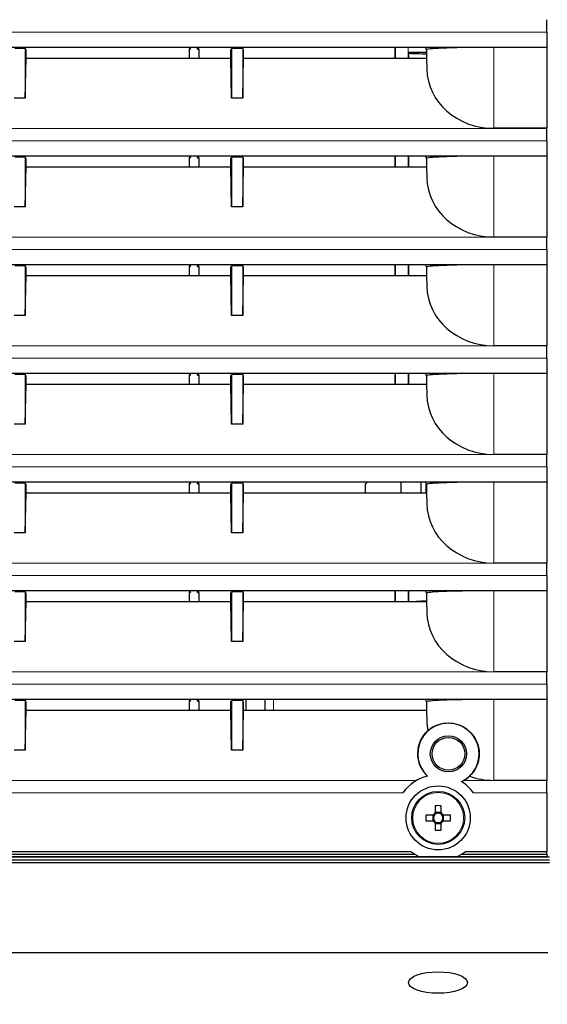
# Model space of a CAD drawing. Header units: millimetres. Extents: x 0 to 1118, y 0 to 864.
# Tile 93 of 117: x 944 to 963, y 430 to 465. Entities that reach past the tile are written whole.
import ezdxf

# ---------------------------------------------------------------- set-up
doc = ezdxf.new("R2010")
doc.units = ezdxf.units.MM
doc.styles.add('SLDTEXTSTYLE0', font='TXT', dxfattribs={"width": 0.75})
doc.dimstyles.new('SLDDIMSTYLE0', dxfattribs={"dimtxt": 3.175, "dimasz": 3.302, "dimexe": 0, "dimexo": 0.0625, "dimgap": 0.79375, "dimtad": 0, "dimtih": 1, "dimtoh": 1, "dimdec": 1, "dimlfac": 5, "dimrnd": 1e-09, "dimzin": 4, "dimdsep": 46, "dimtxsty": 'SLDTEXTSTYLE0', "dimsah": 1, "dimcen": 0.09, "dimadec": 0, "dimazin": 1, "dimtfac": 1, "dimtdec": 1, "dimtofl": 0, "dimtmove": 0, "dimatfit": 3, "dimfxl": 1, "dimfrac": 2, "dimtolj": 1, "dimtzin": 12, "dimarcsym": 0})
doc.dimstyles.new('SLDDIMSTYLE4', dxfattribs={"dimtxt": 3.175, "dimasz": 3.302, "dimexe": 0, "dimexo": 0.0625, "dimgap": 0.79375, "dimtad": 0, "dimtih": 1, "dimtoh": 1, "dimlfac": 5, "dimrnd": 1e-09, "dimzin": 12, "dimdsep": 46, "dimtxsty": 'SLDTEXTSTYLE0', "dimsah": 1, "dimcen": 0.09, "dimadec": 0, "dimazin": 3, "dimtfac": 1, "dimtofl": 0, "dimtmove": 0, "dimatfit": 3, "dimfxl": 1, "dimfrac": 2, "dimtolj": 1, "dimtzin": 12, "dimarcsym": 0})

# ---------------------------------------------------------------- blocks, each defined once
blk = doc.blocks.new('_D_6')
at = {"color": 7, "linetype": 'Continuous', "lineweight": 0}
for p, q in [((972.807, 434.97), (972.807, 401.765)), ((835.201, 433.87), (835.201, 401.765)), ((898.53, 407.46), (897.563, 407.46)), ((897.563, 407.46), (897.563, 402.419)), ((909.087, 407.46), (910.055, 407.46)), ((910.055, 407.46), (910.055, 402.419)), ((835.201, 404.94), (885.393, 404.94)), ((972.807, 404.94), (911.668, 404.94)), ((897.563, 402.419), (898.53, 402.419)), ((910.055, 402.419), (909.087, 402.419))]:
    blk.add_line(p, q, dxfattribs=at)
at = {"color": 7, "linetype": 'Continuous', "lineweight": 18}
for points in [[(835.201, 404.94), (838.503, 404.432), (838.503, 405.448)], [(972.807, 404.94), (969.505, 405.448), (969.505, 404.432)]]:
    blk.add_solid(points, dxfattribs=at)
at = {"color": 7, "linetype": 'Continuous', "lineweight": 18, "char_height": 3.175, "attachment_point": 1, "style": 'SLDTEXTSTYLE0'}
for s, insert in [('688.0', (886.039, 406.512)), ('27.09', (898.53, 406.512))]:
    blk.add_mtext(s, dxfattribs=dict(at, insert=insert))
blk = doc.blocks.new('_D_8')
at = {"color": 7, "linetype": 'Continuous', "lineweight": 0}
for p, q in [((796.797, 453.87), (796.797, 389.765)), ((972.807, 434.97), (972.807, 389.765)), ((796.797, 392.94), (887.046, 392.94)), ((972.807, 392.94), (916.605, 392.94))]:
    blk.add_line(p, q, dxfattribs=at)
at = {"color": 7, "linetype": 'Continuous', "lineweight": 18}
for points in [[(796.797, 392.94), (800.099, 392.432), (800.099, 393.448)], [(972.807, 392.94), (969.505, 393.448), (969.505, 392.432)]]:
    blk.add_solid(points, dxfattribs=at)
at = {"color": 7, "linetype": 'Continuous', "lineweight": 18, "insert": (887.046, 394.512), "char_height": 3.175, "attachment_point": 1, "style": 'SLDTEXTSTYLE0'}
blk.add_mtext("DIMENSION 'C'", dxfattribs=at)

msp = doc.modelspace()

# ---------------------------------------------------------------- linework, layer by layer
at = {"color": 7, "linetype": 'Continuous', "lineweight": 25}
for p, q in [((963.1074, 464.5395), (963.1074, 464.9854)), ((963.1074, 464.5395), (963.1074, 463.9993)), ((924.8644, 463.9993), (963.1074, 463.9993)), ((944.402, 463.9837), (944.3853, 463.9504)), ((951.8128, 463.9837), (944.402, 463.9837)), ((950.3051, 463.9738), (950.2828, 463.9292)), ((950.3002, 463.9837), (950.3051, 463.9738)), ((950.3051, 463.9738), (950.3274, 463.9292)), ((950.3274, 463.9292), (950.3274, 463.9837)), ((950.5874, 463.9292), (950.5874, 463.9837)), ((950.6097, 463.9738), (950.5874, 463.9292)), ((950.6146, 463.9837), (950.6097, 463.9738)), ((950.6097, 463.9738), (950.632, 463.9292)), ((951.8128, 463.9837), (951.8295, 463.9504)), ((952.202, 463.9837), (952.1853, 463.9504)), ((958.7555, 463.9837), (952.202, 463.9837)), ((957.6616, 463.9837), (957.6616, 463.6079)), ((957.6826, 463.6079), (957.6826, 463.9837)), ((958.7555, 463.9837), (958.8, 463.8945)), ((963.1074, 463.9923), (961.2074, 463.9923)), ((963.1074, 463.9923), (963.1074, 463.9993)), ((963.1074, 463.9923), (963.1074, 461.0867)), ((944.3853, 463.9504), (944.0295, 463.9504)), ((944.4074, 463.9504), (944.3853, 463.9504)), ((944.4074, 463.9504), (944.4074, 462.1672)), ((944.4353, 463.8945), (944.4074, 463.9504)), ((944.4074, 462.1672), (944.4353, 463.6079)), ((944.4353, 463.6079), (944.4353, 463.8945)), ((944.4353, 463.6079), (951.7795, 463.6079)), ((950.2828, 463.9292), (950.2828, 463.6079)), ((950.3274, 463.9292), (950.2828, 463.9292)), ((950.5874, 463.9292), (950.632, 463.9292)), ((950.632, 463.9292), (950.632, 463.6079)), ((951.7795, 463.8945), (951.8074, 463.9504)), ((951.7795, 463.6079), (951.7795, 463.8945)), ((951.8074, 462.1672), (951.7795, 463.6079)), ((951.8074, 463.9504), (951.8074, 462.1672)), ((951.8295, 463.9504), (951.8074, 463.9504)), ((952.1853, 463.9504), (951.8295, 463.9504)), ((952.2074, 463.9504), (952.1853, 463.9504)), ((952.2074, 463.9504), (952.2074, 462.1672)), ((952.2353, 463.8945), (952.2074, 463.9504)), ((952.2074, 462.1672), (952.2353, 463.6079)), ((952.2353, 463.6079), (952.2353, 463.8945)), ((952.2353, 463.6079), (958.8, 463.6079)), ((958.1406, 463.8095), (958.1615, 463.7886)), ((958.8, 463.8095), (958.1406, 463.8095)), ((958.1406, 463.8095), (958.1406, 463.7368)), ((958.1406, 463.7368), (958.1431, 463.6079)), ((958.1406, 463.7368), (958.1406, 463.6079)), ((958.8, 463.8945), (958.8078, 463.9099)), ((958.8, 463.8945), (958.8, 463.6079)), ((958.8, 463.6079), (958.8078, 463.21)), ((944.4074, 462.1672), (944.0074, 462.1672)), ((952.2074, 462.1672), (951.8074, 462.1672)), ((963.1074, 461.0867), (961.2074, 461.0867)), ((963.1074, 461.0854), (963.1074, 461.0867)), ((963.1074, 460.6395), (963.1074, 461.0854)), ((963.1074, 460.6395), (963.1074, 460.0993)), ((924.8644, 460.0993), (963.1074, 460.0993)), ((944.402, 460.0837), (944.3853, 460.0504)), ((951.8128, 460.0837), (944.402, 460.0837)), ((950.3051, 460.0738), (950.2828, 460.0292)), ((950.3002, 460.0837), (950.3051, 460.0738)), ((950.3051, 460.0738), (950.3274, 460.0292)), ((950.3274, 460.0292), (950.3274, 460.0837)), ((950.5874, 460.0292), (950.5874, 460.0837)), ((950.6097, 460.0738), (950.5874, 460.0292)), ((950.6146, 460.0837), (950.6097, 460.0738)), ((950.6097, 460.0738), (950.632, 460.0292)), ((951.8128, 460.0837), (951.8295, 460.0504)), ((952.202, 460.0837), (952.1853, 460.0504)), ((958.7555, 460.0837), (952.202, 460.0837)), ((957.6616, 460.0837), (957.6616, 459.7079)), ((957.6826, 459.7079), (957.6826, 460.0837)), ((958.1406, 460.0837), (958.1406, 459.8368)), ((958.7555, 460.0837), (958.8, 459.9945)), ((963.1074, 460.0923), (961.2074, 460.0923)), ((963.1074, 460.0923), (963.1074, 460.0993)), ((963.1074, 460.0923), (963.1074, 457.1867)), ((944.3853, 460.0504), (944.0295, 460.0504)), ((944.4074, 460.0504), (944.3853, 460.0504)), ((944.4074, 460.0504), (944.4074, 458.2672)), ((944.4353, 459.9945), (944.4074, 460.0504)), ((944.4353, 459.7079), (944.4353, 459.9945)), ((950.3274, 460.0292), (950.2828, 460.0292)), ((950.2828, 460.0292), (950.2828, 459.7079)), ((950.5874, 460.0292), (950.632, 460.0292)), ((950.632, 460.0292), (950.632, 459.7079)), ((951.7795, 459.9945), (951.8074, 460.0504)), ((951.7795, 459.7079), (951.7795, 459.9945)), ((951.8295, 460.0504), (951.8074, 460.0504)), ((951.8074, 460.0504), (951.8074, 458.2672)), ((952.1853, 460.0504), (951.8295, 460.0504)), ((952.2074, 460.0504), (952.1853, 460.0504)), ((952.2074, 460.0504), (952.2074, 458.2672)), ((952.2353, 459.9945), (952.2074, 460.0504)), ((952.2353, 459.7079), (952.2353, 459.9945)), ((958.1406, 459.8368), (958.1431, 459.7079)), ((958.1406, 459.8368), (958.1406, 459.7079)), ((958.8, 459.9945), (958.8078, 460.0099)), ((958.8, 459.9945), (958.8, 459.7079)), ((944.4074, 458.2672), (944.4353, 459.7079)), ((944.4353, 459.7079), (951.7795, 459.7079)), ((951.8074, 458.2672), (951.7795, 459.7079)), ((952.2074, 458.2672), (952.2353, 459.7079)), ((952.2353, 459.7079), (958.8, 459.7079)), ((958.8, 459.7079), (958.8078, 459.31)), ((944.4074, 458.2672), (944.0074, 458.2672)), ((952.2074, 458.2672), (951.8074, 458.2672)), ((963.1074, 457.1867), (961.2074, 457.1867)), ((963.1074, 457.1854), (963.1074, 457.1867)), ((963.1074, 456.7395), (963.1074, 457.1854)), ((963.1074, 456.7395), (963.1074, 456.1993)), ((924.8644, 456.1993), (963.1074, 456.1993)), ((944.402, 456.1837), (944.3853, 456.1504)), ((951.8128, 456.1837), (944.402, 456.1837)), ((950.3002, 456.1837), (950.3051, 456.1738)), ((950.3274, 456.1292), (950.3274, 456.1837)), ((950.5874, 456.1292), (950.5874, 456.1837)), ((950.6146, 456.1837), (950.6097, 456.1738)), ((951.8128, 456.1837), (951.8295, 456.1504)), ((952.202, 456.1837), (952.1853, 456.1504)), ((958.7555, 456.1837), (952.202, 456.1837)), ((957.6616, 456.1837), (957.6616, 455.8079)), ((957.6826, 455.8079), (957.6826, 456.1837)), ((958.1406, 456.1837), (958.1406, 455.9368)), ((958.7555, 456.1837), (958.8, 456.0945)), ((963.1074, 456.1923), (961.2074, 456.1923)), ((963.1074, 456.1923), (963.1074, 456.1993)), ((963.1074, 456.1923), (963.1074, 453.2867)), ((944.3853, 456.1504), (944.0295, 456.1504)), ((944.4074, 456.1504), (944.3853, 456.1504)), ((944.4074, 456.1504), (944.4074, 454.3672)), ((944.4353, 456.0945), (944.4074, 456.1504)), ((944.4353, 455.8079), (944.4353, 456.0945)), ((950.3051, 456.1738), (950.2828, 456.1292)), ((950.2828, 456.1292), (950.2828, 455.8079)), ((950.3274, 456.1292), (950.2828, 456.1292)), ((950.3051, 456.1738), (950.3274, 456.1292)), ((950.6097, 456.1738), (950.5874, 456.1292)), ((950.5874, 456.1292), (950.632, 456.1292)), ((950.6097, 456.1738), (950.632, 456.1292)), ((950.632, 456.1292), (950.632, 455.8079)), ((951.7795, 456.0945), (951.8074, 456.1504)), ((951.7795, 455.8079), (951.7795, 456.0945)), ((951.8074, 456.1504), (951.8074, 454.3672)), ((951.8295, 456.1504), (951.8074, 456.1504)), ((952.1853, 456.1504), (951.8295, 456.1504)), ((952.2074, 456.1504), (952.1853, 456.1504)), ((952.2074, 456.1504), (952.2074, 454.3672)), ((952.2353, 456.0945), (952.2074, 456.1504)), ((952.2353, 455.8079), (952.2353, 456.0945)), ((958.1406, 455.9368), (958.1406, 455.8079)), ((958.1406, 455.9368), (958.1431, 455.8079)), ((958.8, 456.0945), (958.8078, 456.1099)), ((958.8, 456.0945), (958.8, 455.8079)), ((944.4074, 454.3672), (944.4353, 455.8079)), ((944.4353, 455.8079), (951.7795, 455.8079)), ((951.8074, 454.3672), (951.7795, 455.8079)), ((952.2074, 454.3672), (952.2353, 455.8079)), ((952.2353, 455.8079), (958.8, 455.8079)), ((958.8, 455.8079), (958.8078, 455.41)), ((944.4074, 454.3672), (944.0074, 454.3672)), ((952.2074, 454.3672), (951.8074, 454.3672)), ((963.1074, 453.2867), (961.2074, 453.2867)), ((963.1074, 453.2854), (963.1074, 453.2867)), ((963.1074, 452.8395), (963.1074, 453.2854)), ((963.1074, 452.8395), (963.1074, 452.2993)), ((924.8644, 452.2993), (963.1074, 452.2993)), ((963.1074, 452.2923), (963.1074, 452.2993)), ((944.3853, 452.2504), (944.0295, 452.2504)), ((944.402, 452.2837), (944.3853, 452.2504)), ((944.4074, 452.2504), (944.3853, 452.2504)), ((951.8128, 452.2837), (944.402, 452.2837)), ((944.4074, 452.2504), (944.4074, 450.4672)), ((944.4353, 452.1945), (944.4074, 452.2504)), ((944.4353, 451.9079), (944.4353, 452.1945)), ((950.3051, 452.2738), (950.2828, 452.2292)), ((950.3274, 452.2292), (950.2828, 452.2292)), ((950.2828, 452.2292), (950.2828, 451.9079)), ((950.3002, 452.2837), (950.3051, 452.2738)), ((950.3051, 452.2738), (950.3274, 452.2292)), ((950.3274, 452.2292), (950.3274, 452.2837)), ((950.5874, 452.2292), (950.5874, 452.2837)), ((950.6097, 452.2738), (950.5874, 452.2292)), ((950.5874, 452.2292), (950.632, 452.2292)), ((950.6146, 452.2837), (950.6097, 452.2738)), ((950.6097, 452.2738), (950.632, 452.2292)), ((950.632, 452.2292), (950.632, 451.9079)), ((951.7795, 452.1945), (951.8074, 452.2504)), ((951.7795, 451.9079), (951.7795, 452.1945)), ((951.8074, 452.2504), (951.8074, 450.4672)), ((951.8295, 452.2504), (951.8074, 452.2504)), ((951.8128, 452.2837), (951.8295, 452.2504)), ((952.1853, 452.2504), (951.8295, 452.2504)), ((952.202, 452.2837), (952.1853, 452.2504)), ((952.2074, 452.2504), (952.1853, 452.2504)), ((958.7555, 452.2837), (952.202, 452.2837)), ((952.2074, 452.2504), (952.2074, 450.4672)), ((952.2353, 452.1945), (952.2074, 452.2504)), ((952.2353, 451.9079), (952.2353, 452.1945)), ((957.6616, 452.2837), (957.6616, 451.9079)), ((957.6826, 451.9079), (957.6826, 452.2837)), ((958.1406, 452.2837), (958.1406, 452.0368)), ((958.1406, 452.0368), (958.1431, 451.9079)), ((958.1406, 452.0368), (958.1406, 451.9079)), ((958.7555, 452.2837), (958.8, 452.1945)), ((958.8, 452.1945), (958.8078, 452.2099)), ((958.8, 452.1945), (958.8, 451.9079)), ((963.1074, 452.2923), (961.2074, 452.2923)), ((963.1074, 452.2923), (963.1074, 449.3867)), ((944.4074, 450.4672), (944.4353, 451.9079)), ((944.4353, 451.9079), (951.7795, 451.9079)), ((951.8074, 450.4672), (951.7795, 451.9079)), ((952.2074, 450.4672), (952.2353, 451.9079)), ((952.2353, 451.9079), (958.8, 451.9079)), ((958.8, 451.9079), (958.8078, 451.51)), ((944.4074, 450.4672), (944.0074, 450.4672)), ((952.2074, 450.4672), (951.8074, 450.4672)), ((963.1074, 449.3867), (961.2074, 449.3867)), ((963.1074, 449.3854), (963.1074, 449.3867)), ((963.1074, 448.9395), (963.1074, 449.3854)), ((963.1074, 448.9395), (963.1074, 448.3993)), ((924.8644, 448.3993), (963.1074, 448.3993)), ((944.3853, 448.3504), (944.0295, 448.3504)), ((944.402, 448.3837), (944.3853, 448.3504)), ((944.4074, 448.3504), (944.3853, 448.3504)), ((951.8128, 448.3837), (944.402, 448.3837)), ((944.4074, 448.3504), (944.4074, 446.5672)), ((944.4353, 448.2945), (944.4074, 448.3504)), ((944.4353, 448.0079), (944.4353, 448.2945)), ((950.3051, 448.3738), (950.2828, 448.3292)), ((950.3274, 448.3292), (950.2828, 448.3292)), ((950.2828, 448.3292), (950.2828, 448.0079)), ((950.3002, 448.3837), (950.3051, 448.3738)), ((950.3051, 448.3738), (950.3274, 448.3292)), ((950.3274, 448.3292), (950.3274, 448.3837)), ((950.5874, 448.3292), (950.5874, 448.3837)), ((950.6097, 448.3738), (950.5874, 448.3292)), ((950.5874, 448.3292), (950.632, 448.3292)), ((950.6146, 448.3837), (950.6097, 448.3738)), ((950.6097, 448.3738), (950.632, 448.3292)), ((950.632, 448.3292), (950.632, 448.0079)), ((951.7795, 448.2945), (951.8074, 448.3504)), ((951.7795, 448.0079), (951.7795, 448.2945)), ((951.8074, 448.3504), (951.8074, 446.5672)), ((951.8295, 448.3504), (951.8074, 448.3504)), ((951.8128, 448.3837), (951.8295, 448.3504)), ((952.1853, 448.3504), (951.8295, 448.3504)), ((952.202, 448.3837), (952.1853, 448.3504)), ((952.2074, 448.3504), (952.1853, 448.3504)), ((958.7555, 448.3837), (952.202, 448.3837)), ((952.2074, 448.3504), (952.2074, 446.5672)), ((952.2353, 448.2945), (952.2074, 448.3504)), ((952.2353, 448.0079), (952.2353, 448.2945)), ((956.6584, 448.3837), (956.6074, 448.3327)), ((956.6074, 448.0079), (956.6074, 448.3327)), ((957.8874, 448.0079), (957.8874, 448.3837)), ((958.6074, 448.0079), (958.6074, 448.3837)), ((958.7555, 448.3837), (958.8, 448.2945)), ((958.8, 448.2945), (958.8078, 448.3099)), ((958.8, 448.2945), (958.8, 448.0079)), ((963.1074, 448.3923), (961.2074, 448.3923)), ((963.1074, 448.3923), (963.1074, 448.3993)), ((963.1074, 448.3923), (963.1074, 445.4867)), ((944.4074, 446.5672), (944.4353, 448.0079)), ((944.4353, 448.0079), (951.7795, 448.0079)), ((951.8074, 446.5672), (951.7795, 448.0079)), ((952.2074, 446.5672), (952.2353, 448.0079)), ((952.2353, 448.0079), (958.8, 448.0079)), ((958.8, 448.0079), (958.8078, 447.61)), ((944.4074, 446.5672), (944.0074, 446.5672)), ((952.2074, 446.5672), (951.8074, 446.5672)), ((963.1074, 445.4867), (961.2074, 445.4867)), ((963.1074, 445.4854), (963.1074, 445.4867)), ((963.1074, 445.0395), (963.1074, 445.4854)), ((963.1074, 445.0395), (963.1074, 444.4993)), ((924.8644, 444.4993), (963.1074, 444.4993)), ((944.3853, 444.4504), (944.0295, 444.4504)), ((944.402, 444.4837), (944.3853, 444.4504)), ((944.4074, 444.4504), (944.3853, 444.4504)), ((951.8128, 444.4837), (944.402, 444.4837)), ((944.4074, 444.4504), (944.4074, 442.6672)), ((944.4353, 444.3945), (944.4074, 444.4504)), ((944.4353, 444.1079), (944.4353, 444.3945)), ((950.3051, 444.4738), (950.2828, 444.4292)), ((950.3274, 444.4292), (950.2828, 444.4292)), ((950.2828, 444.4292), (950.2828, 444.1079)), ((950.3002, 444.4837), (950.3051, 444.4738)), ((950.3051, 444.4738), (950.3274, 444.4292)), ((950.3274, 444.4292), (950.3274, 444.4837)), ((950.5874, 444.4292), (950.5874, 444.4837)), ((950.6097, 444.4738), (950.5874, 444.4292)), ((950.5874, 444.4292), (950.632, 444.4292)), ((950.6146, 444.4837), (950.6097, 444.4738)), ((950.6097, 444.4738), (950.632, 444.4292)), ((950.632, 444.4292), (950.632, 444.1079)), ((951.7795, 444.3945), (951.8074, 444.4504)), ((951.7795, 444.1079), (951.7795, 444.3945)), ((951.8295, 444.4504), (951.8074, 444.4504)), ((951.8074, 444.4504), (951.8074, 442.6672)), ((951.8128, 444.4837), (951.8295, 444.4504)), ((952.1853, 444.4504), (951.8295, 444.4504)), ((952.202, 444.4837), (952.1853, 444.4504)), ((952.2074, 444.4504), (952.1853, 444.4504)), ((958.7555, 444.4837), (952.202, 444.4837)), ((952.2074, 444.4504), (952.2074, 442.6672)), ((952.2353, 444.3945), (952.2074, 444.4504)), ((952.2353, 444.1079), (952.2353, 444.3945)), ((957.6616, 444.4837), (957.6616, 444.1079)), ((957.6826, 444.1079), (957.6826, 444.4837)), ((958.1406, 444.4837), (958.1406, 444.2368)), ((958.1406, 444.2368), (958.1431, 444.1079)), ((958.1406, 444.2368), (958.1406, 444.1079)), ((958.7555, 444.4837), (958.8, 444.3945)), ((958.8, 444.3945), (958.8078, 444.4099)), ((958.8, 444.3945), (958.8, 444.1079)), ((963.1074, 444.4923), (961.2074, 444.4923)), ((963.1074, 444.4923), (963.1074, 444.4993)), ((963.1074, 444.4923), (963.1074, 441.5867)), ((944.4074, 442.6672), (944.4353, 444.1079)), ((944.4353, 444.1079), (951.7795, 444.1079)), ((951.8074, 442.6672), (951.7795, 444.1079)), ((952.2074, 442.6672), (952.2353, 444.1079)), ((952.2353, 444.1079), (958.8, 444.1079)), ((958.8, 444.1079), (958.8078, 443.71)), ((944.4074, 442.6672), (944.0074, 442.6672)), ((952.2074, 442.6672), (951.8074, 442.6672)), ((963.1074, 441.5867), (961.2074, 441.5867)), ((963.1074, 441.5854), (963.1074, 441.5867)), ((963.1074, 441.1395), (963.1074, 441.5854)), ((963.1074, 441.1395), (963.1074, 440.5993)), ((924.8644, 440.5993), (963.1074, 440.5993)), ((944.3853, 440.5504), (944.0295, 440.5504)), ((944.402, 440.5837), (944.3853, 440.5504)), ((944.4074, 440.5504), (944.3853, 440.5504)), ((951.8128, 440.5837), (944.402, 440.5837)), ((944.4074, 440.5504), (944.4074, 438.7672)), ((944.4353, 440.4945), (944.4074, 440.5504)), ((944.4353, 440.2079), (944.4353, 440.4945)), ((950.3051, 440.5738), (950.2828, 440.5292)), ((950.3274, 440.5292), (950.2828, 440.5292)), ((950.2828, 440.5292), (950.2828, 440.2079)), ((950.3002, 440.5837), (950.3051, 440.5738)), ((950.3051, 440.5738), (950.3274, 440.5292)), ((950.3274, 440.5292), (950.3274, 440.5837)), ((950.5874, 440.5292), (950.5874, 440.5837)), ((950.6097, 440.5738), (950.5874, 440.5292)), ((950.5874, 440.5292), (950.632, 440.5292)), ((950.6146, 440.5837), (950.6097, 440.5738)), ((950.6097, 440.5738), (950.632, 440.5292)), ((950.632, 440.5292), (950.632, 440.2079)), ((951.7795, 440.4945), (951.8074, 440.5504)), ((951.7795, 440.2079), (951.7795, 440.4945)), ((951.8074, 440.5504), (951.8074, 438.7672)), ((951.8295, 440.5504), (951.8074, 440.5504)), ((951.8128, 440.5837), (951.8295, 440.5504)), ((952.1853, 440.5504), (951.8295, 440.5504)), ((952.202, 440.5837), (952.1853, 440.5504)), ((952.2074, 440.5504), (952.1853, 440.5504)), ((958.7555, 440.5837), (952.202, 440.5837)), ((952.2074, 440.5504), (952.2074, 438.7672)), ((952.2353, 440.4945), (952.2074, 440.5504)), ((952.2353, 440.2079), (952.2353, 440.4945)), ((952.3274, 440.2079), (952.3274, 440.5837)), ((953.0074, 440.2079), (953.0074, 440.5837)), ((958.7555, 440.5837), (958.8, 440.4945)), ((958.8, 440.4945), (958.8078, 440.5099)), ((958.8, 440.4945), (958.8, 440.2079)), ((963.1074, 440.5923), (961.2074, 440.5923)), ((963.1074, 440.5923), (963.1074, 440.5993)), ((963.1074, 440.5923), (963.1074, 437.6867)), ((944.4074, 438.7672), (944.4353, 440.2079)), ((944.4353, 440.2079), (951.7795, 440.2079)), ((951.8074, 438.7672), (951.7795, 440.2079)), ((952.2074, 438.7672), (952.2353, 440.2079)), ((952.2353, 440.2079), (958.8, 440.2079)), ((958.8, 440.2079), (958.8078, 439.81)), ((944.4074, 438.7672), (944.0074, 438.7672)), ((952.2074, 438.7672), (951.8074, 438.7672)), ((963.1074, 437.6867), (961.2074, 437.6867)), ((963.1074, 437.6854), (963.1074, 437.6867)), ((963.1074, 437.2395), (963.1074, 437.6854)), ((963.1074, 437.2395), (963.1074, 435.1395)), ((959.1118, 436.7773), (959.1118, 436.5197)), ((959.3178, 436.5197), (959.3178, 436.7773)), ((959.0346, 436.4425), (958.777, 436.4425)), ((959.018, 436.4425), (959.018, 436.2365)), ((959.3178, 436.5363), (959.1118, 436.5363)), ((959.6526, 436.4425), (959.395, 436.4425)), ((959.4116, 436.2365), (959.4116, 436.4425)), ((958.777, 436.2365), (959.0346, 436.2365)), ((959.1118, 436.1593), (959.1118, 435.9017)), ((959.1118, 436.1427), (959.3178, 436.1427)), ((959.3178, 435.9017), (959.3178, 436.1593)), ((959.395, 436.2365), (959.6526, 436.2365)), ((924.7644, 435.0395), (958.3707, 435.0395)), ((924.8644, 435.1395), (958.2337, 435.1395)), ((960.0589, 435.0395), (963.1074, 435.0395)), ((960.1959, 435.1395), (963.1074, 435.1395)), ((963.1074, 435.0395), (963.1074, 435.1395)), ((963.1074, 435.0395), (963.1074, 434.9474)), ((847.2062, 434.9395), (963.2086, 434.9395)), ((847.2062, 434.8395), (963.2086, 434.8395)), ((847.2096, 434.7429), (963.2052, 434.7429)), ((958.5387, 434.9447), (924.7574, 434.9447)), ((924.76, 434.9474), (958.5333, 434.9474)), ((959.8909, 434.9447), (958.5387, 434.9447)), ((963.1074, 434.9447), (959.8909, 434.9447)), ((959.8963, 434.9474), (963.1074, 434.9474)), ((963.1074, 434.9447), (963.1074, 434.9474)), ((847.2661, 431.5036), (963.1486, 431.5036))]:
    msp.add_line(p, q, dxfattribs=at)
at = {"color": 7, "linetype": 'Continuous', "lineweight": 18}
for p, q in [((924.8644, 464.5395), (963.1074, 464.5395)), ((958.1406, 463.9837), (958.1406, 463.8095)), ((961.2074, 463.9923), (961.2074, 461.0867)), ((958.1615, 463.7886), (958.1615, 463.6079)), ((958.8078, 463.9099), (958.8078, 463.21)), ((924.9585, 461.0854), (963.1074, 461.0854)), ((924.8644, 460.6395), (963.1074, 460.6395)), ((958.1615, 460.0837), (958.1615, 459.7079)), ((961.2074, 460.0923), (961.2074, 457.1867)), ((958.8078, 460.0099), (958.8078, 459.31)), ((924.9585, 457.1854), (963.1074, 457.1854)), ((924.8644, 456.7395), (963.1074, 456.7395)), ((958.1615, 456.1837), (958.1615, 455.8079)), ((961.2074, 456.1923), (961.2074, 453.2867)), ((958.8078, 456.1099), (958.8078, 455.41)), ((924.9585, 453.2854), (963.1074, 453.2854)), ((924.8644, 452.8395), (963.1074, 452.8395)), ((958.1615, 452.2837), (958.1615, 451.9079)), ((958.8078, 452.2099), (958.8078, 451.51)), ((961.2074, 452.2923), (961.2074, 449.3867)), ((924.9585, 449.3854), (963.1074, 449.3854)), ((924.8644, 448.9395), (963.1074, 448.9395)), ((958.7674, 448.3598), (958.7674, 448.0079)), ((958.8078, 448.3099), (958.8078, 447.61)), ((961.2074, 448.3923), (961.2074, 445.4867)), ((924.9585, 445.4854), (963.1074, 445.4854)), ((924.8644, 445.0395), (963.1074, 445.0395)), ((958.1615, 444.4837), (958.1615, 444.1079)), ((958.8078, 444.4099), (958.8078, 443.71)), ((961.2074, 444.4923), (961.2074, 441.5867)), ((924.9585, 441.5854), (963.1074, 441.5854)), ((924.8644, 441.1395), (963.1074, 441.1395)), ((953.3074, 440.5837), (953.3074, 440.2079)), ((958.8078, 440.5099), (958.8078, 439.81)), ((961.2074, 440.5923), (961.2074, 437.6867)), ((927.134, 437.6854), (958.446, 437.6854)), ((960.134, 437.6854), (963.1074, 437.6854)), ((924.8644, 437.2395), (957.9529, 437.2395)), ((960.4767, 437.2395), (963.1074, 437.2395))]:
    msp.add_line(p, q, dxfattribs=at)
at = {"color": 7, "linetype": 'Continuous', "lineweight": 25}
for centre, radius in [((959.5831, 438.6395), 0.65), ((959.5831, 438.6395), 0.5872), ((959.2148, 436.3395), 1.15), ((959.2148, 436.3395), 0.95)]:
    msp.add_circle(centre, radius, dxfattribs=at)
at = {"color": 7, "linetype": 'Continuous', "lineweight": 18}
msp.add_circle((959.2148, 436.3395), 0.9113, dxfattribs=at)
at = {"color": 7, "linetype": 'Continuous', "lineweight": 25}
for centre, radius, start, end in [((959.5831, 438.6395), 1.1, 295.20575, 226.59917), ((959.2148, 436.3395), 1.55, 104.47785, 144.50407), ((959.2148, 436.3395), 1.55, 35.49593, 57.32707), ((959.2148, 433.2573), 3.5216, 88.32395, 91.67605), ((962.297, 436.3395), 3.5216, 178.32395, 181.67605), ((959.2148, 436.3395), 0.2076, 119.74942, 150.25058), ((959.2148, 436.3395), 0.1702, 142.7589, 217.2411), ((959.2148, 436.3395), 0.1702, 127.2411, 142.7589), ((959.2148, 436.3395), 0.1702, 52.7589, 127.2411), ((959.2148, 436.3395), 0.2076, 29.74942, 60.25058), ((959.2148, 436.3395), 0.1702, 37.2411, 52.7589), ((959.2148, 436.3395), 0.1702, 322.7589, 37.2411), ((956.1326, 436.3395), 3.5216, 358.32395, 1.67605), ((959.2148, 436.3395), 0.2076, 209.74942, 240.25058), ((959.2148, 436.3395), 0.1702, 217.2411, 232.7589), ((959.2148, 436.3395), 0.1702, 232.7589, 307.2411), ((959.2148, 436.3395), 0.2076, 299.74942, 330.25058), ((959.2148, 436.3395), 0.1702, 307.2411, 322.7589), ((959.2148, 439.4217), 3.5216, 268.32395, 271.67605), ((959.2148, 436.3395), 1.55, 230.73197, 244.13802), ((959.2148, 436.3395), 1.55, 295.86198, 309.26803)]:
    msp.add_arc(centre, radius, start, end, dxfattribs=at)
for centre, major_axis, ratio, start_param, end_param in [((961.2074, 463.9085), (2.4, 0), 0.0349208, 1.5707963, 3.1241394), ((960.3074, 463.7893), (2.1462, 0.0001), 0.017455, 3.1590454, 3.9337103), ((961.2074, 463.2477), (2.4, 0), 0.900404, 3.1590459, 4.712389), ((961.2074, 460.0085), (2.4, 0), 0.0349208, 1.5707963, 3.1241394), ((961.2074, 459.3477), (2.4, 0), 0.900404, 3.1590459, 4.712389), ((961.2074, 456.1085), (2.4, 0), 0.0349208, 1.5707963, 3.1241394), ((961.2074, 455.4477), (2.4, 0), 0.900404, 3.1590459, 4.712389), ((961.2074, 452.2085), (2.4, 0), 0.0349208, 1.5707963, 3.1241394), ((961.2074, 451.5477), (2.4, 0), 0.900404, 3.1590459, 4.712389), ((961.2074, 448.3085), (2.4, 0), 0.0349208, 1.5707963, 3.1241394), ((961.2074, 447.6477), (2.4, 0), 0.900404, 3.1590459, 4.712389), ((961.2074, 444.4085), (2.4, 0), 0.0349208, 1.5707963, 3.1241394), ((960.3074, 444.0897), (2.1462, -0.0001), 0.017455, 2.349475, 2.6383526), ((961.2074, 443.7477), (2.4, 0), 0.900404, 3.1590459, 4.712389), ((961.2074, 440.5085), (2.4, 0), 0.0349208, 1.5707963, 3.1241394), ((961.2074, 439.8477), (2.4, 0), 0.900404, 3.1590459, 3.3132165), ((959.5831, 438.6503), (0, 1.1111), 0.999953, 0.7294446, 2.3889255), ((959.5831, 438.6503), (0, 1.1111), 0.999953, 3.6603929, 3.887111), ((961.2074, 439.8477), (2.4, 0), 0.900404, 4.3411647, 4.712389)]:
    msp.add_ellipse(centre, major_axis=major_axis, ratio=ratio, start_param=start_param, end_param=end_param, dxfattribs=at)
msp.add_ellipse((959.2074, 430.4311), major_axis=(1.0568, 0), ratio=0.3639776, dxfattribs=at)
for points, knots in [([(958.8427, 439.4786), (958.8699, 439.5005), (958.9251, 439.5447), (959.0801, 439.6391), (959.2911, 439.7199), (959.5687, 439.761), (959.9085, 439.7175), (960.2538, 439.5448), (960.5173, 439.2624), (960.6673, 438.927), (960.7028, 438.5646), (960.619, 438.2089), (960.471, 437.968), (960.3628, 437.8599), (960.3368, 437.8339)], [0, 0, 0, 0, 0.0876091, 0.1776328, 0.2682611, 0.3622285, 0.4606877, 0.5598206, 0.6461549, 0.727003, 0.8087108, 0.8914109, 0.9738869, 1, 1, 1, 1]), ([(960.0529, 437.6434), (960.0603, 437.6469), (960.0885, 437.6603), (960.1147, 437.6747), (960.134, 437.6854)], [0, 0, 0, 0, 0.2625799, 1, 1, 1, 1])]:
    msp.add_open_spline(points, degree=3, knots=knots, dxfattribs=at)

# ---------------------------------------------------------------- dimensions: what is measured, and where the dimension line sits
at = {"color": 7, "linetype": 'Continuous', "lineweight": 18}
dim = msp.add_linear_dim(base=(972.8074, 392.9395), p1=(796.7974, 455.1395), p2=(972.8074, 436.2395), text="DIMENSION 'C'", dimstyle='SLDDIMSTYLE4', dxfattribs=at)
dim.commit()
dim.dimension.update_dxf_attribs({"geometry": '_D_8', "text_midpoint": (901.8253, 392.9395), "dimtype": 160})
dim = msp.add_linear_dim(base=(972.8074, 404.9395), p1=(835.2008, 435.1395), p2=(972.8074, 436.2395), dimstyle='SLDDIMSTYLE0', dxfattribs=at)
dim.commit()
dim.dimension.update_dxf_attribs({"geometry": '_D_6', "text_midpoint": (898.5305, 404.9395), "dimtype": 160})

doc.saveas('drawing.dxf')
